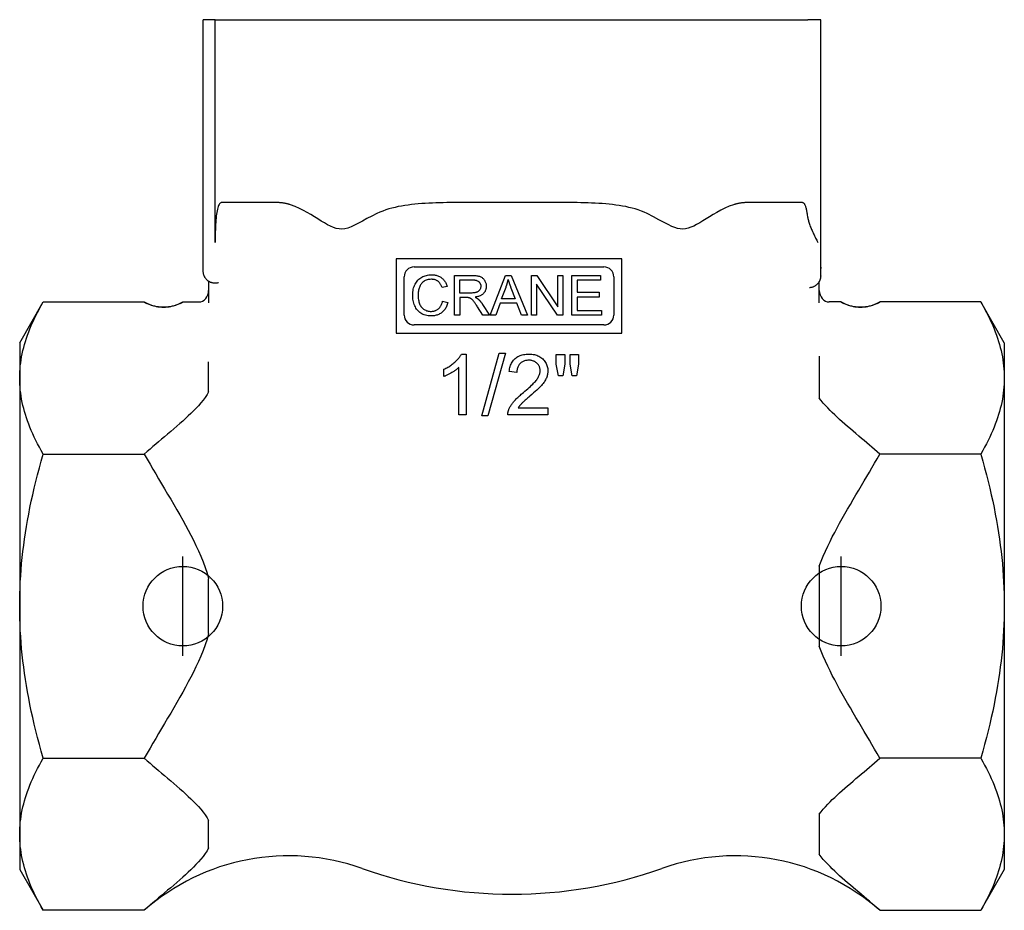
# Model space of a CAD drawing. Header units: millimetres. Extents: x 77 to 3974, y 11 to 353.
# Tile 1 of 7: x 314 to 363, y 159 to 204. Entities that reach past the tile are written whole.
import ezdxf

# ---------------------------------------------------------------- set-up
doc = ezdxf.new("R2010")
doc.units = ezdxf.units.MM
doc.layers.add('DETAIL', color=2, linetype='Continuous')
doc.layers.add('ORIGIN', color=6, linetype='Continuous')

msp = doc.modelspace()

# ---------------------------------------------------------------- linework, layer by layer
at = {"layer": 'DETAIL'}
for p, q in [((323.812, 203.854), (323.219, 203.854)), ((323.219, 191.33), (323.219, 203.854)), ((323.812, 192.654), (323.812, 203.854)), ((323.812, 203.854), (353.612, 203.854)), ((354.107, 203.854), (353.612, 203.854)), ((354.255, 203.854), (354.107, 203.854)), ((354.255, 191.33), (354.255, 203.854)), ((326.888, 194.654), (324.151, 194.654)), ((341.464, 194.654), (336.01, 194.654)), ((353.323, 194.654), (350.586, 194.654)), ((344.259, 191.822), (332.909, 191.822)), ((332.909, 191.822), (332.909, 188.092)), ((344.259, 188.092), (344.259, 191.822)), ((323.211, 191.222), (323.215, 191.222)), ((323.215, 191.208), (323.215, 191.222)), ((323.215, 191.208), (323.215, 191.198)), ((333.814, 191.417), (343.354, 191.417)), ((354.255, 190.97), (354.255, 191.33)), ((354.255, 191.33), (354.256, 191.33)), ((323.487, 190.693), (323.487, 189.61)), ((333.314, 188.997), (333.314, 190.917)), ((335.843, 188.987), (335.843, 190.987)), ((335.843, 190.987), (336.73, 190.987)), ((336.108, 190.766), (336.741, 190.766)), ((336.108, 190.105), (336.108, 190.766)), ((337.638, 188.987), (338.407, 190.987)), ((338.407, 190.987), (338.693, 190.987)), ((338.693, 190.987), (339.51, 188.987)), ((339.719, 188.987), (339.719, 190.987)), ((339.719, 190.987), (339.991, 190.987)), ((339.991, 190.987), (341.042, 189.417)), ((341.042, 190.987), (341.295, 190.987)), ((341.042, 189.417), (341.042, 190.987)), ((341.295, 190.987), (341.295, 188.987)), ((341.745, 188.987), (341.745, 190.987)), ((341.745, 190.987), (343.193, 190.987)), ((342.01, 190.751), (342.01, 190.14)), ((343.193, 190.751), (342.01, 190.751)), ((343.193, 190.987), (343.193, 190.751)), ((343.854, 190.917), (343.854, 188.997)), ((354.187, 189.61), (354.187, 190.691)), ((335.478, 190.44), (335.218, 190.378)), ((336.677, 190.105), (336.108, 190.105)), ((338.215, 189.807), (338.436, 190.394)), ((338.684, 190.362), (338.895, 189.807)), ((339.972, 190.557), (339.972, 188.987)), ((341.024, 188.987), (339.972, 190.557)), ((342.01, 190.14), (343.119, 190.14)), ((343.119, 190.14), (343.119, 189.903)), ((313.987, 187.604), (315.17, 189.654)), ((315.17, 189.654), (320.249, 189.654)), ((322.189, 189.654), (322.987, 189.654)), ((335.247, 189.69), (335.512, 189.623)), ((336.108, 189.876), (336.108, 188.987)), ((336.414, 189.876), (336.108, 189.876)), ((338.138, 189.592), (337.919, 188.987)), ((338.977, 189.592), (338.138, 189.592)), ((338.895, 189.807), (338.215, 189.807)), ((339.209, 188.987), (338.977, 189.592)), ((342.01, 189.903), (342.01, 189.224)), ((343.119, 189.903), (342.01, 189.903)), ((355.285, 189.654), (354.687, 189.654)), ((362.303, 189.654), (357.225, 189.654)), ((363.487, 187.604), (362.303, 189.654)), ((337.273, 188.987), (337.007, 189.403)), ((337.257, 189.531), (337.603, 188.987)), ((342.01, 189.224), (343.239, 189.224)), ((343.239, 189.224), (343.239, 188.987)), ((336.108, 188.987), (335.843, 188.987)), ((337.603, 188.987), (337.273, 188.987)), ((337.919, 188.987), (337.638, 188.987)), ((339.51, 188.987), (339.209, 188.987)), ((339.972, 188.987), (339.719, 188.987)), ((341.295, 188.987), (341.024, 188.987)), ((343.239, 188.987), (341.745, 188.987)), ((343.354, 188.497), (333.814, 188.497)), ((332.909, 188.092), (344.259, 188.092)), ((313.987, 187.604), (313.987, 185.829)), ((363.487, 187.604), (363.487, 185.829)), ((323.487, 185.141), (323.487, 186.649)), ((336.191, 187.032), (336.433, 187.032)), ((336.433, 187.032), (336.433, 183.97)), ((337.216, 183.919), (338.1, 187.071)), ((338.402, 187.071), (337.519, 183.919)), ((338.1, 187.071), (338.402, 187.071)), ((340.964, 187.02), (341.389, 187.02)), ((340.964, 186.521), (340.964, 187.02)), ((341.389, 187.02), (341.389, 186.521)), ((341.657, 187.02), (342.082, 187.02)), ((341.657, 186.521), (341.657, 187.02)), ((342.082, 187.02), (342.082, 186.521)), ((354.187, 186.936), (354.187, 184.821)), ((335.31, 185.904), (335.31, 186.267)), ((336.059, 183.97), (336.059, 186.355)), ((338.983, 186.111), (338.597, 186.151)), ((341.068, 185.939), (340.964, 186.521)), ((341.389, 186.521), (341.296, 185.939)), ((341.759, 185.939), (341.657, 186.521)), ((342.082, 186.521), (341.982, 185.939)), ((313.987, 185.829), (313.987, 174.354)), ((341.296, 185.939), (341.068, 185.939)), ((341.982, 185.939), (341.759, 185.939)), ((363.487, 185.829), (363.487, 174.354)), ((339.048, 184.331), (340.543, 184.331)), ((340.543, 184.331), (340.543, 183.97)), ((336.433, 183.97), (336.059, 183.97)), ((337.519, 183.919), (337.216, 183.919)), ((340.543, 183.97), (338.527, 183.97)), ((315.17, 182.004), (320.249, 182.004)), ((362.303, 182.004), (357.225, 182.004)), ((354.187, 176.369), (354.187, 172.339)), ((323.487, 172.978), (323.487, 175.73)), ((313.987, 174.354), (313.987, 162.879)), ((363.487, 174.354), (363.487, 162.879)), ((315.17, 166.704), (320.249, 166.704)), ((362.303, 166.704), (357.225, 166.704)), ((354.187, 163.886), (354.187, 161.872)), ((323.487, 162.191), (323.487, 163.567)), ((313.987, 162.879), (313.987, 161.104)), ((363.487, 162.879), (363.487, 161.104)), ((313.987, 161.104), (315.17, 159.054)), ((363.487, 161.104), (362.303, 159.054)), ((320.249, 159.054), (315.17, 159.054)), ((357.225, 159.054), (362.303, 159.054))]:
    msp.add_line(p, q, dxfattribs=at)
at = {"layer": 'DETAIL', "flags": 128}
for points in [[(324.151, 194.654), (324.122, 194.65), (324.093, 194.638), (324.065, 194.617), (324.039, 194.588), (324.014, 194.551), (323.99, 194.505), (323.968, 194.451), (323.948, 194.389), (323.929, 194.319), (323.912, 194.243), (323.897, 194.162), (323.884, 194.075), (323.872, 193.983), (323.861, 193.883), (323.851, 193.777), (323.842, 193.665), (323.835, 193.547), (323.828, 193.425), (323.823, 193.3), (323.819, 193.171), (323.816, 193.042), (323.814, 192.911), (323.813, 192.782), (323.812, 192.654)], [(327.605, 194.543), (327.573, 194.553), (327.542, 194.562), (327.511, 194.571), (327.48, 194.579), (327.449, 194.587), (327.418, 194.594), (327.387, 194.601), (327.356, 194.607), (327.326, 194.613), (327.295, 194.619), (327.265, 194.624), (327.235, 194.629), (327.205, 194.633), (327.175, 194.637), (327.145, 194.64), (327.116, 194.643), (327.086, 194.646), (327.057, 194.648), (327.029, 194.65), (327, 194.651), (326.972, 194.652), (326.944, 194.653), (326.916, 194.654), (326.888, 194.654)], [(331.939, 194.103), (331.683, 193.974), (331.444, 193.847), (331.223, 193.725), (331.017, 193.613), (330.826, 193.514), (330.648, 193.433), (330.485, 193.374), (330.332, 193.336), (330.185, 193.32), (330.043, 193.327), (329.903, 193.354), (329.763, 193.4), (329.619, 193.462), (329.469, 193.538), (329.313, 193.627), (329.15, 193.726), (328.981, 193.831), (328.807, 193.94), (328.627, 194.051), (328.443, 194.159), (328.254, 194.263), (328.057, 194.362), (327.839, 194.458), (327.605, 194.543)], [(336.01, 194.655), (335.826, 194.654), (335.642, 194.653), (335.458, 194.651), (335.276, 194.648), (335.094, 194.644), (334.913, 194.639), (334.733, 194.632), (334.555, 194.624), (334.378, 194.614), (334.202, 194.602), (334.027, 194.588), (333.854, 194.572), (333.683, 194.553), (333.514, 194.531), (333.346, 194.507), (333.181, 194.48), (333.017, 194.449), (332.856, 194.414), (332.697, 194.375), (332.54, 194.332), (332.386, 194.283), (332.235, 194.229), (332.087, 194.17), (331.939, 194.103)], [(345.535, 194.103), (345.387, 194.17), (345.239, 194.229), (345.087, 194.283), (344.933, 194.332), (344.777, 194.375), (344.618, 194.414), (344.457, 194.449), (344.293, 194.48), (344.128, 194.507), (343.96, 194.531), (343.791, 194.553), (343.619, 194.572), (343.447, 194.588), (343.272, 194.602), (343.096, 194.614), (342.919, 194.624), (342.74, 194.632), (342.561, 194.639), (342.38, 194.644), (342.198, 194.648), (342.015, 194.651), (341.832, 194.653), (341.648, 194.654), (341.464, 194.655)], [(349.869, 194.544), (349.652, 194.466), (349.441, 194.374), (349.235, 194.272), (349.037, 194.163), (348.846, 194.051), (348.665, 193.94), (348.493, 193.833), (348.329, 193.73), (348.172, 193.634), (348.02, 193.547), (347.875, 193.471), (347.734, 193.409), (347.599, 193.362), (347.463, 193.332), (347.326, 193.32), (347.19, 193.328), (347.057, 193.354), (346.921, 193.396), (346.769, 193.458), (346.591, 193.543), (346.379, 193.655), (346.126, 193.793), (345.844, 193.945), (345.534, 194.101)], [(350.586, 194.654), (350.558, 194.654), (350.53, 194.653), (350.502, 194.652), (350.474, 194.651), (350.445, 194.65), (350.416, 194.648), (350.387, 194.646), (350.358, 194.643), (350.329, 194.64), (350.299, 194.637), (350.269, 194.633), (350.239, 194.629), (350.209, 194.624), (350.178, 194.619), (350.148, 194.613), (350.117, 194.607), (350.087, 194.601), (350.056, 194.594), (350.025, 194.587), (349.994, 194.579), (349.963, 194.571), (349.932, 194.562), (349.9, 194.553), (349.869, 194.543)], [(353.612, 193.9), (353.605, 193.957), (353.599, 194.013), (353.592, 194.065), (353.584, 194.116), (353.576, 194.165), (353.567, 194.213), (353.558, 194.259), (353.549, 194.303), (353.538, 194.344), (353.527, 194.384), (353.516, 194.421), (353.504, 194.456), (353.492, 194.488), (353.478, 194.517), (353.465, 194.543), (353.451, 194.566), (353.436, 194.587), (353.421, 194.605), (353.405, 194.62), (353.389, 194.632), (353.373, 194.642), (353.357, 194.648), (353.34, 194.652), (353.323, 194.654)], [(353.611, 193.9), (353.617, 193.854), (353.625, 193.807), (353.635, 193.759), (353.647, 193.711), (353.661, 193.662), (353.677, 193.612), (353.694, 193.561), (353.713, 193.51), (353.733, 193.458), (353.754, 193.405), (353.775, 193.353), (353.798, 193.299), (353.822, 193.245), (353.846, 193.191), (353.871, 193.137), (353.897, 193.083), (353.922, 193.028), (353.949, 192.974), (353.975, 192.92), (354.002, 192.866), (354.028, 192.812), (354.055, 192.759), (354.081, 192.706), (354.107, 192.654)], [(323.215, 191.208), (323.215, 191.214), (323.216, 191.219), (323.216, 191.224), (323.216, 191.229), (323.217, 191.234), (323.217, 191.239), (323.217, 191.244), (323.217, 191.25), (323.217, 191.255), (323.218, 191.26), (323.218, 191.265), (323.218, 191.27), (323.218, 191.275), (323.218, 191.28), (323.218, 191.285), (323.218, 191.29), (323.218, 191.295), (323.219, 191.3), (323.219, 191.305), (323.219, 191.31), (323.219, 191.315), (323.219, 191.32), (323.219, 191.325), (323.219, 191.33)], [(323.487, 190.693), (323.466, 190.707), (323.446, 190.723), (323.426, 190.739), (323.408, 190.755), (323.391, 190.772), (323.374, 190.789), (323.358, 190.807), (323.342, 190.827), (323.327, 190.848), (323.313, 190.869), (323.3, 190.89), (323.287, 190.912), (323.276, 190.934), (323.265, 190.956), (323.256, 190.978), (323.248, 191.001), (323.241, 191.025), (323.234, 191.049), (323.229, 191.074), (323.224, 191.099), (323.22, 191.124), (323.217, 191.149), (323.216, 191.174), (323.215, 191.198)], [(323.987, 190.62), (323.966, 190.614), (323.944, 190.609), (323.922, 190.605), (323.9, 190.601), (323.878, 190.598), (323.857, 190.596), (323.835, 190.595), (323.815, 190.595), (323.794, 190.595), (323.773, 190.597), (323.751, 190.599), (323.729, 190.602), (323.707, 190.605), (323.685, 190.61), (323.664, 190.615), (323.642, 190.621), (323.622, 190.627), (323.602, 190.634), (323.582, 190.642), (323.563, 190.65), (323.544, 190.66), (323.525, 190.67), (323.506, 190.681), (323.487, 190.693)], [(333.744, 190.003), (333.745, 190.079), (333.751, 190.154), (333.76, 190.226), (333.774, 190.295), (333.79, 190.362), (333.811, 190.427), (333.835, 190.489), (333.863, 190.548), (333.895, 190.605), (333.929, 190.658), (333.967, 190.707), (334.008, 190.753), (334.052, 190.796), (334.099, 190.835), (334.15, 190.87), (334.203, 190.902), (334.259, 190.93), (334.316, 190.955), (334.375, 190.975), (334.435, 190.992), (334.496, 191.005), (334.559, 191.015), (334.623, 191.02), (334.689, 191.022)], [(334.683, 190.795), (334.626, 190.793), (334.572, 190.788), (334.521, 190.78), (334.471, 190.768), (334.424, 190.752), (334.379, 190.733), (334.337, 190.711), (334.297, 190.685), (334.26, 190.656), (334.225, 190.625), (334.193, 190.591), (334.165, 190.555), (334.139, 190.517), (334.116, 190.476), (334.096, 190.434), (334.079, 190.388), (334.064, 190.342), (334.052, 190.294), (334.041, 190.247), (334.032, 190.199), (334.025, 190.151), (334.02, 190.102), (334.017, 190.053), (334.016, 190.004)], [(335.218, 190.378), (335.206, 190.413), (335.193, 190.447), (335.179, 190.479), (335.164, 190.51), (335.149, 190.539), (335.132, 190.566), (335.115, 190.592), (335.097, 190.616), (335.078, 190.638), (335.058, 190.659), (335.037, 190.678), (335.016, 190.695), (334.993, 190.711), (334.97, 190.726), (334.945, 190.739), (334.92, 190.751), (334.894, 190.761), (334.867, 190.77), (334.838, 190.778), (334.809, 190.784), (334.779, 190.789), (334.748, 190.792), (334.716, 190.795), (334.683, 190.795)], [(334.689, 191.022), (334.738, 191.021), (334.786, 191.018), (334.833, 191.013), (334.878, 191.005), (334.922, 190.996), (334.965, 190.984), (335.006, 190.97), (335.046, 190.954), (335.085, 190.936), (335.123, 190.916), (335.159, 190.894), (335.193, 190.869), (335.226, 190.843), (335.258, 190.815), (335.288, 190.785), (335.316, 190.753), (335.342, 190.72), (335.367, 190.685), (335.39, 190.649), (335.411, 190.61), (335.43, 190.57), (335.448, 190.529), (335.464, 190.485), (335.478, 190.44)], [(336.73, 190.987), (336.795, 190.986), (336.855, 190.984), (336.912, 190.98), (336.965, 190.974), (337.014, 190.966), (337.058, 190.957), (337.099, 190.946), (337.136, 190.933), (337.17, 190.918), (337.202, 190.901), (337.233, 190.881), (337.262, 190.858), (337.288, 190.833), (337.314, 190.806), (337.337, 190.775), (337.359, 190.743), (337.378, 190.708), (337.395, 190.673), (337.409, 190.636), (337.421, 190.599), (337.43, 190.561), (337.437, 190.522), (337.44, 190.482), (337.442, 190.442)], [(336.741, 190.766), (336.777, 190.766), (336.811, 190.764), (336.844, 190.761), (336.876, 190.756), (336.905, 190.75), (336.933, 190.743), (336.96, 190.735), (336.984, 190.726), (337.007, 190.715), (337.028, 190.703), (337.048, 190.689), (337.066, 190.675), (337.082, 190.659), (337.097, 190.643), (337.111, 190.626), (337.123, 190.608), (337.134, 190.59), (337.143, 190.571), (337.151, 190.551), (337.157, 190.53), (337.162, 190.509), (337.166, 190.487), (337.168, 190.465), (337.169, 190.442)], [(338.436, 190.394), (338.441, 190.41), (338.447, 190.426), (338.452, 190.442), (338.458, 190.458), (338.463, 190.474), (338.468, 190.49), (338.473, 190.506), (338.478, 190.521), (338.483, 190.537), (338.488, 190.553), (338.492, 190.569), (338.497, 190.585), (338.502, 190.601), (338.506, 190.617), (338.51, 190.633), (338.514, 190.649), (338.518, 190.665), (338.522, 190.681), (338.526, 190.697), (338.53, 190.713), (338.534, 190.729), (338.537, 190.745), (338.541, 190.761), (338.544, 190.777)], [(338.544, 190.777), (338.548, 190.763), (338.552, 190.749), (338.556, 190.735), (338.561, 190.721), (338.565, 190.706), (338.57, 190.69), (338.575, 190.675), (338.58, 190.659), (338.585, 190.643), (338.591, 190.626), (338.596, 190.61), (338.602, 190.592), (338.608, 190.575), (338.614, 190.557), (338.62, 190.539), (338.627, 190.521), (338.633, 190.502), (338.64, 190.483), (338.647, 190.464), (338.654, 190.444), (338.661, 190.424), (338.669, 190.404), (338.676, 190.383), (338.684, 190.362)], [(354.187, 190.691), (354.174, 190.668), (354.16, 190.646), (354.146, 190.624), (354.13, 190.602), (354.114, 190.582), (354.097, 190.563), (354.08, 190.545), (354.062, 190.527), (354.043, 190.511), (354.022, 190.494), (354.001, 190.479), (353.979, 190.464), (353.957, 190.45), (353.934, 190.437), (353.911, 190.425), (353.888, 190.415), (353.865, 190.406), (353.841, 190.397), (353.816, 190.39), (353.791, 190.383), (353.765, 190.378), (353.739, 190.374), (353.713, 190.37), (353.687, 190.368)], [(354.255, 190.97), (354.255, 190.959), (354.254, 190.947), (354.254, 190.935), (354.253, 190.923), (354.252, 190.911), (354.25, 190.899), (354.249, 190.887), (354.247, 190.874), (354.245, 190.862), (354.242, 190.85), (354.24, 190.838), (354.237, 190.825), (354.234, 190.813), (354.231, 190.802), (354.227, 190.79), (354.224, 190.778), (354.22, 190.767), (354.216, 190.756), (354.212, 190.745), (354.207, 190.734), (354.202, 190.724), (354.198, 190.713), (354.192, 190.702), (354.187, 190.691)], [(337.169, 190.442), (337.168, 190.418), (337.166, 190.394), (337.161, 190.371), (337.156, 190.349), (337.148, 190.327), (337.139, 190.305), (337.128, 190.283), (337.116, 190.262), (337.101, 190.242), (337.086, 190.224), (337.069, 190.207), (337.05, 190.191), (337.03, 190.176), (337.008, 190.164), (336.985, 190.152), (336.96, 190.142), (336.933, 190.133), (336.904, 190.126), (336.872, 190.119), (336.838, 190.114), (336.801, 190.11), (336.762, 190.107), (336.721, 190.105), (336.677, 190.105)], [(337.442, 190.442), (337.441, 190.406), (337.438, 190.372), (337.433, 190.339), (337.426, 190.307), (337.418, 190.275), (337.407, 190.245), (337.395, 190.216), (337.38, 190.187), (337.364, 190.16), (337.346, 190.133), (337.326, 190.107), (337.304, 190.083), (337.28, 190.059), (337.254, 190.037), (337.226, 190.016), (337.195, 189.997), (337.163, 189.98), (337.129, 189.963), (337.092, 189.949), (337.054, 189.936), (337.013, 189.924), (336.971, 189.913), (336.926, 189.905), (336.879, 189.897)], [(313.987, 185.829), (313.989, 185.982), (313.995, 186.135), (314.005, 186.288), (314.019, 186.44), (314.038, 186.593), (314.06, 186.746), (314.086, 186.899), (314.116, 187.052), (314.15, 187.206), (314.189, 187.36), (314.231, 187.515), (314.277, 187.671), (314.328, 187.828), (314.382, 187.986), (314.441, 188.145), (314.504, 188.306), (314.572, 188.468), (314.643, 188.631), (314.719, 188.797), (314.8, 188.964), (314.886, 189.133), (314.976, 189.304), (315.07, 189.478), (315.17, 189.654)], [(320.249, 189.654), (320.315, 189.618), (320.384, 189.585), (320.455, 189.554), (320.528, 189.524), (320.602, 189.498), (320.679, 189.474), (320.764, 189.452), (320.852, 189.432), (320.939, 189.417), (321.03, 189.406), (321.126, 189.399), (321.219, 189.396), (321.312, 189.399), (321.408, 189.406), (321.499, 189.417), (321.586, 189.432), (321.674, 189.452), (321.759, 189.474), (321.836, 189.498), (321.91, 189.524), (321.983, 189.554), (322.054, 189.585), (322.122, 189.618), (322.189, 189.654)], [(334.684, 188.954), (334.605, 188.956), (334.53, 188.962), (334.459, 188.972), (334.391, 188.987), (334.327, 189.005), (334.267, 189.028), (334.211, 189.055), (334.158, 189.086), (334.109, 189.12), (334.063, 189.159), (334.02, 189.201), (333.98, 189.247), (333.943, 189.296), (333.909, 189.349), (333.878, 189.406), (333.85, 189.467), (333.825, 189.53), (333.803, 189.594), (333.785, 189.659), (333.77, 189.725), (333.759, 189.793), (333.75, 189.862), (333.745, 189.931), (333.744, 190.003)], [(334.016, 190.004), (334.018, 189.941), (334.021, 189.881), (334.027, 189.822), (334.035, 189.765), (334.046, 189.711), (334.058, 189.658), (334.074, 189.608), (334.091, 189.559), (334.111, 189.513), (334.134, 189.47), (334.159, 189.43), (334.186, 189.393), (334.216, 189.359), (334.249, 189.328), (334.284, 189.3), (334.322, 189.275), (334.362, 189.253), (334.402, 189.234), (334.443, 189.217), (334.485, 189.204), (334.528, 189.194), (334.572, 189.187), (334.616, 189.182), (334.661, 189.181)], [(334.661, 189.181), (334.698, 189.182), (334.734, 189.184), (334.768, 189.189), (334.802, 189.195), (334.835, 189.203), (334.867, 189.213), (334.898, 189.224), (334.928, 189.238), (334.957, 189.253), (334.985, 189.27), (335.012, 189.288), (335.038, 189.309), (335.063, 189.331), (335.086, 189.355), (335.109, 189.381), (335.129, 189.408), (335.149, 189.437), (335.167, 189.468), (335.184, 189.501), (335.199, 189.535), (335.213, 189.571), (335.226, 189.609), (335.237, 189.649), (335.247, 189.69)], [(335.512, 189.623), (335.497, 189.57), (335.48, 189.519), (335.462, 189.47), (335.441, 189.423), (335.419, 189.378), (335.395, 189.335), (335.369, 189.295), (335.342, 189.257), (335.312, 189.221), (335.281, 189.187), (335.247, 189.155), (335.212, 189.125), (335.176, 189.098), (335.138, 189.073), (335.098, 189.05), (335.058, 189.03), (335.016, 189.012), (334.972, 188.997), (334.928, 188.984), (334.882, 188.973), (334.834, 188.964), (334.786, 188.959), (334.736, 188.955), (334.684, 188.954)], [(336.562, 189.867), (336.558, 189.868), (336.554, 189.868), (336.55, 189.869), (336.545, 189.87), (336.541, 189.87), (336.536, 189.871), (336.531, 189.871), (336.525, 189.872), (336.52, 189.872), (336.514, 189.873), (336.508, 189.873), (336.502, 189.874), (336.496, 189.874), (336.49, 189.874), (336.483, 189.875), (336.476, 189.875), (336.469, 189.875), (336.462, 189.875), (336.454, 189.876), (336.447, 189.876), (336.439, 189.876), (336.431, 189.876), (336.423, 189.876), (336.414, 189.876)], [(337.007, 189.403), (336.979, 189.447), (336.952, 189.488), (336.926, 189.526), (336.902, 189.562), (336.879, 189.595), (336.857, 189.626), (336.836, 189.653), (336.817, 189.679), (336.798, 189.702), (336.78, 189.723), (336.763, 189.742), (336.746, 189.76), (336.729, 189.776), (336.713, 189.79), (336.698, 189.802), (336.683, 189.813), (336.668, 189.822), (336.653, 189.831), (336.638, 189.839), (336.623, 189.846), (336.608, 189.852), (336.593, 189.858), (336.577, 189.863), (336.562, 189.867)], [(336.879, 189.897), (336.888, 189.893), (336.896, 189.889), (336.904, 189.885), (336.912, 189.881), (336.92, 189.876), (336.928, 189.872), (336.936, 189.868), (336.943, 189.864), (336.95, 189.86), (336.957, 189.856), (336.964, 189.852), (336.971, 189.847), (336.977, 189.843), (336.984, 189.839), (336.99, 189.835), (336.996, 189.831), (337.002, 189.827), (337.007, 189.823), (337.013, 189.819), (337.018, 189.815), (337.023, 189.81), (337.028, 189.806), (337.033, 189.802), (337.038, 189.798)], [(337.038, 189.798), (337.047, 189.789), (337.057, 189.78), (337.067, 189.771), (337.076, 189.761), (337.086, 189.751), (337.095, 189.742), (337.104, 189.731), (337.114, 189.721), (337.123, 189.711), (337.132, 189.7), (337.141, 189.689), (337.151, 189.678), (337.16, 189.667), (337.169, 189.656), (337.178, 189.644), (337.187, 189.632), (337.196, 189.62), (337.205, 189.608), (337.214, 189.596), (337.222, 189.583), (337.231, 189.571), (337.24, 189.558), (337.249, 189.545), (337.257, 189.531)], [(355.285, 189.654), (355.351, 189.618), (355.42, 189.585), (355.491, 189.554), (355.564, 189.524), (355.638, 189.498), (355.715, 189.474), (355.8, 189.452), (355.888, 189.432), (355.975, 189.417), (356.066, 189.406), (356.162, 189.399), (356.255, 189.396), (356.348, 189.399), (356.444, 189.406), (356.535, 189.417), (356.622, 189.432), (356.71, 189.452), (356.795, 189.474), (356.872, 189.498), (356.946, 189.524), (357.019, 189.554), (357.09, 189.585), (357.159, 189.618), (357.225, 189.654)], [(362.303, 189.654), (362.403, 189.478), (362.498, 189.304), (362.588, 189.133), (362.674, 188.964), (362.754, 188.797), (362.831, 188.631), (362.902, 188.468), (362.97, 188.306), (363.033, 188.145), (363.091, 187.986), (363.146, 187.828), (363.197, 187.671), (363.243, 187.515), (363.285, 187.36), (363.323, 187.206), (363.358, 187.052), (363.388, 186.899), (363.414, 186.746), (363.436, 186.593), (363.454, 186.44), (363.469, 186.288), (363.479, 186.135), (363.485, 185.982), (363.487, 185.829)], [(335.31, 186.267), (335.362, 186.292), (335.413, 186.318), (335.462, 186.344), (335.511, 186.372), (335.558, 186.4), (335.604, 186.43), (335.649, 186.46), (335.693, 186.491), (335.736, 186.523), (335.778, 186.556), (335.819, 186.589), (335.859, 186.624), (335.897, 186.659), (335.933, 186.694), (335.968, 186.728), (336, 186.763), (336.031, 186.797), (336.059, 186.831), (336.086, 186.865), (336.111, 186.899), (336.134, 186.932), (336.155, 186.966), (336.174, 186.999), (336.191, 187.032)], [(338.597, 186.151), (338.605, 186.221), (338.616, 186.289), (338.631, 186.353), (338.648, 186.415), (338.668, 186.474), (338.691, 186.53), (338.718, 186.583), (338.747, 186.633), (338.779, 186.681), (338.815, 186.726), (338.853, 186.767), (338.895, 186.806), (338.939, 186.842), (338.986, 186.875), (339.035, 186.905), (339.086, 186.932), (339.141, 186.955), (339.197, 186.976), (339.256, 186.993), (339.317, 187.007), (339.381, 187.018), (339.448, 187.026), (339.516, 187.03), (339.588, 187.032)], [(339.578, 186.723), (339.534, 186.722), (339.491, 186.718), (339.45, 186.713), (339.41, 186.705), (339.372, 186.695), (339.336, 186.682), (339.3, 186.667), (339.267, 186.65), (339.235, 186.631), (339.204, 186.61), (339.175, 186.586), (339.147, 186.56), (339.121, 186.532), (339.098, 186.502), (339.076, 186.471), (339.057, 186.438), (339.04, 186.403), (339.025, 186.367), (339.013, 186.328), (339.002, 186.288), (338.994, 186.247), (338.988, 186.203), (338.985, 186.158), (338.983, 186.111)], [(340.152, 186.195), (340.151, 186.232), (340.148, 186.267), (340.143, 186.302), (340.135, 186.336), (340.125, 186.369), (340.113, 186.401), (340.098, 186.431), (340.082, 186.461), (340.063, 186.49), (340.042, 186.518), (340.019, 186.545), (339.993, 186.571), (339.966, 186.595), (339.937, 186.617), (339.908, 186.637), (339.876, 186.655), (339.844, 186.671), (339.81, 186.685), (339.775, 186.696), (339.738, 186.706), (339.7, 186.713), (339.661, 186.719), (339.62, 186.722), (339.578, 186.723)], [(339.588, 187.032), (339.66, 187.03), (339.729, 187.025), (339.796, 187.017), (339.86, 187.005), (339.922, 186.99), (339.981, 186.971), (340.038, 186.949), (340.092, 186.924), (340.143, 186.895), (340.192, 186.863), (340.239, 186.828), (340.283, 186.789), (340.323, 186.748), (340.361, 186.705), (340.395, 186.66), (340.425, 186.614), (340.451, 186.566), (340.474, 186.517), (340.494, 186.466), (340.51, 186.413), (340.522, 186.359), (340.531, 186.303), (340.537, 186.245), (340.538, 186.186)], [(336.059, 186.355), (336.036, 186.334), (336.011, 186.313), (335.986, 186.291), (335.959, 186.27), (335.932, 186.249), (335.903, 186.227), (335.872, 186.206), (335.841, 186.184), (335.809, 186.163), (335.775, 186.142), (335.74, 186.12), (335.704, 186.099), (335.668, 186.078), (335.632, 186.057), (335.597, 186.038), (335.563, 186.02), (335.529, 186.002), (335.496, 185.986), (335.463, 185.97), (335.431, 185.955), (335.4, 185.941), (335.369, 185.928), (335.339, 185.916), (335.31, 185.904)], [(339.309, 185.098), (339.389, 185.165), (339.465, 185.229), (339.536, 185.292), (339.603, 185.351), (339.666, 185.409), (339.724, 185.464), (339.777, 185.517), (339.826, 185.567), (339.871, 185.615), (339.911, 185.66), (339.947, 185.703), (339.978, 185.744), (340.006, 185.783), (340.031, 185.822), (340.054, 185.861), (340.075, 185.9), (340.093, 185.938), (340.109, 185.975), (340.122, 186.013), (340.133, 186.05), (340.142, 186.087), (340.148, 186.123), (340.151, 186.159), (340.152, 186.195)], [(340.538, 186.186), (340.537, 186.14), (340.534, 186.094), (340.528, 186.049), (340.52, 186.004), (340.509, 185.959), (340.497, 185.914), (340.481, 185.87), (340.464, 185.825), (340.444, 185.781), (340.421, 185.736), (340.394, 185.69), (340.365, 185.644), (340.332, 185.597), (340.296, 185.55), (340.257, 185.502), (340.215, 185.453), (340.168, 185.402), (340.114, 185.347), (340.052, 185.286), (339.984, 185.222), (339.908, 185.152), (339.826, 185.078), (339.736, 185), (339.639, 184.916)], [(315.17, 182.004), (315.07, 182.18), (314.976, 182.353), (314.886, 182.525), (314.8, 182.694), (314.719, 182.861), (314.643, 183.026), (314.572, 183.19), (314.504, 183.352), (314.441, 183.512), (314.382, 183.671), (314.328, 183.829), (314.277, 183.986), (314.231, 184.142), (314.189, 184.297), (314.15, 184.452), (314.116, 184.605), (314.086, 184.759), (314.06, 184.912), (314.038, 185.064), (314.019, 185.217), (314.005, 185.37), (313.995, 185.522), (313.989, 185.675), (313.987, 185.829)], [(363.487, 185.829), (363.485, 185.675), (363.479, 185.522), (363.469, 185.37), (363.454, 185.217), (363.436, 185.064), (363.414, 184.912), (363.388, 184.759), (363.358, 184.605), (363.323, 184.452), (363.285, 184.297), (363.243, 184.142), (363.197, 183.986), (363.146, 183.829), (363.091, 183.671), (363.033, 183.512), (362.97, 183.352), (362.902, 183.19), (362.831, 183.026), (362.754, 182.861), (362.674, 182.694), (362.588, 182.525), (362.498, 182.353), (362.403, 182.18), (362.303, 182.004)], [(323.487, 185.141), (323.405, 184.997), (323.31, 184.854), (323.206, 184.713), (323.092, 184.574), (322.972, 184.437), (322.848, 184.303), (322.72, 184.172), (322.59, 184.046), (322.46, 183.922), (322.323, 183.795), (322.181, 183.667), (322.034, 183.536), (321.883, 183.405), (321.731, 183.273), (321.577, 183.141), (321.422, 183.009), (321.269, 182.879), (321.117, 182.751), (320.969, 182.625), (320.824, 182.502), (320.683, 182.381), (320.54, 182.258), (320.395, 182.132), (320.249, 182.004)], [(338.572, 184.231), (338.585, 184.265), (338.6, 184.299), (338.616, 184.334), (338.633, 184.368), (338.652, 184.402), (338.672, 184.436), (338.693, 184.469), (338.715, 184.503), (338.739, 184.536), (338.764, 184.57), (338.79, 184.603), (338.818, 184.636), (338.847, 184.67), (338.879, 184.704), (338.912, 184.74), (338.948, 184.776), (338.986, 184.813), (339.026, 184.851), (339.067, 184.89), (339.112, 184.93), (339.158, 184.97), (339.206, 185.012), (339.256, 185.054), (339.309, 185.098)], [(339.639, 184.916), (339.584, 184.871), (339.533, 184.828), (339.485, 184.787), (339.441, 184.749), (339.4, 184.713), (339.362, 184.68), (339.328, 184.65), (339.297, 184.622), (339.269, 184.596), (339.245, 184.573), (339.224, 184.552), (339.206, 184.534), (339.191, 184.517), (339.175, 184.5), (339.161, 184.483), (339.146, 184.467), (339.133, 184.45), (339.119, 184.433), (339.106, 184.416), (339.094, 184.399), (339.082, 184.382), (339.07, 184.365), (339.059, 184.348), (339.048, 184.331)], [(357.225, 182.004), (357.092, 182.12), (356.961, 182.234), (356.83, 182.347), (356.702, 182.457), (356.573, 182.567), (356.44, 182.68), (356.304, 182.795), (356.166, 182.912), (356.026, 183.031), (355.886, 183.15), (355.747, 183.27), (355.608, 183.389), (355.471, 183.509), (355.337, 183.627), (355.207, 183.745), (355.08, 183.86), (354.959, 183.974), (354.841, 184.087), (354.724, 184.203), (354.608, 184.322), (354.496, 184.443), (354.387, 184.567), (354.283, 184.693), (354.187, 184.821)], [(338.527, 183.97), (338.527, 183.982), (338.527, 183.993), (338.527, 184.004), (338.527, 184.015), (338.528, 184.026), (338.529, 184.037), (338.529, 184.048), (338.53, 184.059), (338.532, 184.07), (338.533, 184.081), (338.534, 184.092), (338.536, 184.103), (338.538, 184.114), (338.54, 184.124), (338.543, 184.135), (338.545, 184.146), (338.548, 184.157), (338.551, 184.167), (338.554, 184.178), (338.557, 184.189), (338.56, 184.199), (338.564, 184.21), (338.568, 184.22), (338.572, 184.231)], [(313.987, 174.354), (313.989, 174.66), (313.995, 174.966), (314.005, 175.272), (314.019, 175.577), (314.038, 175.882), (314.06, 176.188), (314.086, 176.494), (314.116, 176.8), (314.15, 177.108), (314.189, 177.417), (314.231, 177.727), (314.277, 178.039), (314.328, 178.353), (314.382, 178.669), (314.441, 178.987), (314.504, 179.308), (314.572, 179.632), (314.643, 179.959), (314.719, 180.29), (314.8, 180.624), (314.886, 180.962), (314.976, 181.305), (315.07, 181.652), (315.17, 182.004)], [(320.249, 182.004), (320.395, 181.748), (320.54, 181.496), (320.683, 181.25), (320.824, 181.008), (320.969, 180.762), (321.117, 180.51), (321.269, 180.253), (321.422, 179.993), (321.577, 179.73), (321.731, 179.466), (321.883, 179.202), (322.034, 178.939), (322.181, 178.678), (322.323, 178.421), (322.46, 178.168), (322.59, 177.919), (322.72, 177.666), (322.848, 177.405), (322.972, 177.137), (323.092, 176.864), (323.206, 176.585), (323.31, 176.303), (323.405, 176.017), (323.487, 175.73)], [(354.187, 176.369), (354.283, 176.624), (354.387, 176.876), (354.496, 177.125), (354.608, 177.368), (354.724, 177.606), (354.841, 177.838), (354.959, 178.063), (355.08, 178.29), (355.207, 178.522), (355.337, 178.756), (355.471, 178.994), (355.608, 179.232), (355.747, 179.472), (355.886, 179.711), (356.026, 179.95), (356.166, 180.187), (356.304, 180.421), (356.44, 180.651), (356.573, 180.877), (356.702, 181.098), (356.83, 181.318), (356.961, 181.543), (357.092, 181.771), (357.225, 182.004)], [(362.303, 182.004), (362.403, 181.652), (362.498, 181.305), (362.588, 180.962), (362.674, 180.624), (362.754, 180.29), (362.831, 179.959), (362.902, 179.632), (362.97, 179.308), (363.033, 178.987), (363.091, 178.669), (363.146, 178.353), (363.197, 178.039), (363.243, 177.727), (363.285, 177.417), (363.323, 177.108), (363.358, 176.8), (363.388, 176.494), (363.414, 176.188), (363.436, 175.882), (363.454, 175.577), (363.469, 175.272), (363.479, 174.966), (363.485, 174.66), (363.487, 174.354)], [(315.17, 166.704), (315.07, 167.056), (314.976, 167.403), (314.886, 167.746), (314.8, 168.084), (314.719, 168.418), (314.643, 168.749), (314.572, 169.076), (314.504, 169.4), (314.441, 169.721), (314.382, 170.039), (314.328, 170.355), (314.277, 170.669), (314.231, 170.981), (314.189, 171.291), (314.15, 171.6), (314.116, 171.907), (314.086, 172.214), (314.06, 172.52), (314.038, 172.825), (314.019, 173.131), (314.005, 173.436), (313.995, 173.741), (313.989, 174.047), (313.987, 174.354)], [(363.487, 174.354), (363.485, 174.047), (363.479, 173.741), (363.469, 173.436), (363.454, 173.131), (363.436, 172.825), (363.414, 172.52), (363.388, 172.214), (363.358, 171.907), (363.323, 171.6), (363.285, 171.291), (363.243, 170.981), (363.197, 170.669), (363.146, 170.355), (363.091, 170.039), (363.033, 169.721), (362.97, 169.4), (362.902, 169.076), (362.831, 168.749), (362.754, 168.418), (362.674, 168.084), (362.588, 167.746), (362.498, 167.403), (362.403, 167.056), (362.303, 166.704)], [(323.487, 172.978), (323.405, 172.69), (323.31, 172.405), (323.206, 172.122), (323.092, 171.844), (322.972, 171.57), (322.848, 171.302), (322.72, 171.041), (322.59, 170.788), (322.46, 170.54), (322.323, 170.287), (322.181, 170.03), (322.034, 169.769), (321.883, 169.506), (321.731, 169.242), (321.577, 168.978), (321.422, 168.715), (321.269, 168.455), (321.117, 168.198), (320.969, 167.946), (320.824, 167.7), (320.683, 167.458), (320.54, 167.212), (320.395, 166.96), (320.249, 166.704)], [(357.225, 166.704), (357.092, 166.936), (356.961, 167.165), (356.83, 167.39), (356.702, 167.61), (356.573, 167.831), (356.44, 168.057), (356.304, 168.287), (356.166, 168.521), (356.026, 168.758), (355.886, 168.996), (355.747, 169.236), (355.608, 169.475), (355.471, 169.714), (355.337, 169.951), (355.207, 170.186), (355.08, 170.417), (354.959, 170.644), (354.841, 170.87), (354.724, 171.102), (354.608, 171.34), (354.496, 171.583), (354.387, 171.831), (354.283, 172.083), (354.187, 172.339)], [(313.987, 162.879), (313.989, 163.032), (313.995, 163.185), (314.005, 163.338), (314.019, 163.491), (314.038, 163.643), (314.06, 163.796), (314.086, 163.949), (314.116, 164.102), (314.15, 164.256), (314.189, 164.41), (314.231, 164.566), (314.277, 164.722), (314.328, 164.878), (314.382, 165.036), (314.441, 165.196), (314.504, 165.356), (314.572, 165.518), (314.643, 165.682), (314.719, 165.847), (314.8, 166.014), (314.886, 166.183), (314.976, 166.354), (315.07, 166.528), (315.17, 166.704)], [(320.249, 166.704), (320.395, 166.576), (320.54, 166.45), (320.683, 166.327), (320.824, 166.206), (320.969, 166.083), (321.117, 165.957), (321.269, 165.829), (321.422, 165.698), (321.577, 165.567), (321.731, 165.435), (321.883, 165.303), (322.034, 165.171), (322.181, 165.041), (322.323, 164.912), (322.46, 164.786), (322.59, 164.662), (322.72, 164.535), (322.848, 164.405), (322.972, 164.271), (323.092, 164.134), (323.206, 163.995), (323.31, 163.854), (323.405, 163.711), (323.487, 163.567)], [(354.187, 163.886), (354.283, 164.014), (354.387, 164.14), (354.496, 164.264), (354.608, 164.386), (354.724, 164.505), (354.841, 164.621), (354.959, 164.734), (355.08, 164.847), (355.207, 164.963), (355.337, 165.08), (355.471, 165.199), (355.608, 165.318), (355.747, 165.438), (355.886, 165.558), (356.026, 165.677), (356.166, 165.795), (356.304, 165.912), (356.44, 166.028), (356.573, 166.141), (356.702, 166.251), (356.83, 166.361), (356.961, 166.473), (357.092, 166.588), (357.225, 166.704)], [(362.303, 166.704), (362.403, 166.528), (362.498, 166.354), (362.588, 166.183), (362.674, 166.014), (362.754, 165.847), (362.831, 165.682), (362.902, 165.518), (362.97, 165.356), (363.033, 165.196), (363.091, 165.036), (363.146, 164.878), (363.197, 164.722), (363.243, 164.566), (363.285, 164.41), (363.323, 164.256), (363.358, 164.102), (363.388, 163.949), (363.414, 163.796), (363.436, 163.643), (363.454, 163.491), (363.469, 163.338), (363.479, 163.185), (363.485, 163.032), (363.487, 162.879)], [(315.17, 159.054), (315.07, 159.23), (314.976, 159.404), (314.886, 159.575), (314.8, 159.744), (314.719, 159.911), (314.643, 160.076), (314.572, 160.24), (314.504, 160.402), (314.441, 160.562), (314.382, 160.722), (314.328, 160.88), (314.277, 161.036), (314.231, 161.192), (314.189, 161.348), (314.15, 161.502), (314.116, 161.656), (314.086, 161.809), (314.06, 161.962), (314.038, 162.115), (314.019, 162.267), (314.005, 162.42), (313.995, 162.573), (313.989, 162.726), (313.987, 162.879)], [(363.487, 162.879), (363.485, 162.726), (363.479, 162.573), (363.469, 162.42), (363.454, 162.267), (363.436, 162.115), (363.414, 161.962), (363.388, 161.809), (363.358, 161.656), (363.323, 161.502), (363.285, 161.348), (363.243, 161.192), (363.197, 161.036), (363.146, 160.88), (363.091, 160.722), (363.033, 160.562), (362.97, 160.402), (362.902, 160.24), (362.831, 160.076), (362.754, 159.911), (362.674, 159.744), (362.588, 159.575), (362.498, 159.404), (362.403, 159.23), (362.303, 159.054)], [(323.487, 162.191), (323.405, 162.047), (323.31, 161.904), (323.206, 161.763), (323.092, 161.624), (322.972, 161.487), (322.848, 161.353), (322.72, 161.223), (322.59, 161.096), (322.46, 160.972), (322.323, 160.846), (322.181, 160.717), (322.034, 160.586), (321.883, 160.455), (321.731, 160.323), (321.577, 160.191), (321.422, 160.06), (321.269, 159.929), (321.117, 159.801), (320.969, 159.675), (320.824, 159.552), (320.683, 159.431), (320.54, 159.308), (320.395, 159.182), (320.249, 159.054)], [(357.225, 159.054), (357.092, 159.17), (356.961, 159.285), (356.83, 159.397), (356.702, 159.507), (356.573, 159.617), (356.44, 159.73), (356.304, 159.846), (356.166, 159.963), (356.026, 160.081), (355.886, 160.2), (355.747, 160.32), (355.608, 160.44), (355.471, 160.559), (355.337, 160.678), (355.207, 160.795), (355.08, 160.911), (354.959, 161.024), (354.841, 161.137), (354.724, 161.253), (354.608, 161.372), (354.496, 161.494), (354.387, 161.618), (354.283, 161.744), (354.187, 161.872)]]:
    msp.add_lwpolyline(points, dxfattribs=at)
at = {"layer": 'DETAIL'}
for centre, radius, start, end in [((321.219, 191.403), 2, 354.8091, 0), ((333.814, 190.917), 0.5, 90, 180), ((343.354, 190.917), 0.5, 0, 90), ((356.255, 191.403), 2, 180, 182.0891), ((321.219, 191.403), 2, 240.9945, 299.0055), ((356.255, 191.403), 2, 240.9945, 299.0055), ((333.814, 188.997), 0.5, 180, 270), ((343.354, 188.997), 0.5, 270, 0), ((327.518, 150.798), 11, 70.4331, 131.3589), ((349.956, 150.798), 11, 48.6411, 109.5669), ((338.737, 182.363), 22.5, 250.4331, 289.5669)]:
    msp.add_arc(centre, radius, start, end, dxfattribs=at)
for centre, start_param, end_param in [((322.987, 190.231), 0, 1.570796), ((354.687, 190.231), 4.712389, 6.283185)]:
    msp.add_ellipse(centre, major_axis=(0, -0.577), ratio=0.866025, start_param=start_param, end_param=end_param, dxfattribs=at)
at = {"layer": 'ORIGIN'}
for p, q in [((322.187, 171.854), (322.187, 176.854)), ((355.287, 171.854), (355.287, 176.854))]:
    msp.add_line(p, q, dxfattribs=at)
for centre in [(322.187, 174.354), (355.287, 174.354)]:
    msp.add_circle(centre, 2, dxfattribs=at)

doc.saveas('drawing.dxf')
